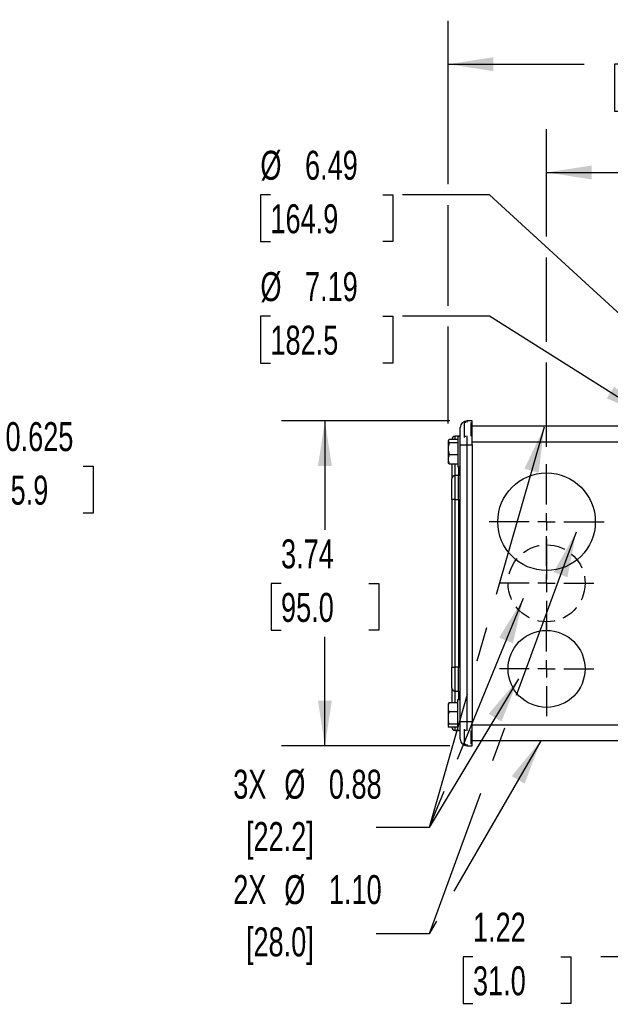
# Model space of a CAD drawing. Header units: inches. Extents: x 0 to 44, y 0 to 34.
# Tile 10 of 20: x 24.5 to 31.3, y 8.7 to 20. Entities that reach past the tile are written whole.
import ezdxf

# ---------------------------------------------------------------- set-up
doc = ezdxf.new("R2010")
doc.units = ezdxf.units.IN
doc.header["$LTSCALE"] = 4
doc.header["$MEASUREMENT"] = 0
doc.linetypes.add('CENTERX2', pattern=[0.8, 0.5, -0.1, 0.1, -0.1])
doc.linetypes.add('HIDDEN', pattern=[0.075, 0.05, -0.025])
doc.layers.add('CENTER', color=40, linetype='CENTERX2')
doc.layers.add('HIDDEN', color=102, linetype='HIDDEN')
doc.layers.add('DIMENSIONS', color=140, linetype='Continuous', lineweight=25)
doc.layers.add('TEXT', color=140, linetype='Continuous', lineweight=25)
doc.styles.add('SLDTEXTSTYLE0', font='TXT', dxfattribs={"width": 0.7})
doc.dimstyles.new('SLDDIMSTYLE1', dxfattribs={"dimtxt": 0.339844, "dimasz": 0.52, "dimexe": 0, "dimexo": 0.0625, "dimgap": 0.084961, "dimtad": 0, "dimtih": 1, "dimtoh": 1, "dimrnd": 1e-09, "dimzin": 12, "dimdsep": 46, "dimtxsty": 'SLDTEXTSTYLE0', "dimsah": 1, "dimcen": 0.09, "dimadec": 0, "dimazin": 3, "dimtfac": 1, "dimtofl": 0, "dimtmove": 0, "dimatfit": 3, "dimfxl": 0, "dimfrac": 2, "dimtolj": 1, "dimtzin": 12, "dimarcsym": 0})
doc.dimstyles.new('SLDDIMSTYLE5', dxfattribs={"dimtxt": 0.339844, "dimasz": 0.52, "dimexe": 0, "dimexo": 0.0625, "dimgap": 0.084961, "dimtad": 0, "dimtih": 1, "dimtoh": 1, "dimrnd": 1e-09, "dimzin": 12, "dimdsep": 46, "dimtxsty": 'SLDTEXTSTYLE0', "dimsah": 1, "dimcen": 0, "dimadec": 0, "dimazin": 3, "dimtfac": 1, "dimtofl": 0, "dimtmove": 0, "dimatfit": 3, "dimfxl": 0, "dimfrac": 2, "dimtolj": 1, "dimtzin": 12, "dimarcsym": 0})
doc.dimstyles.new('SLDDIMSTYLE7', dxfattribs={"dimtxt": 0.18, "dimasz": 0.52, "dimexe": 0, "dimexo": 0.0625, "dimgap": 0, "dimtad": 0, "dimtih": 1, "dimtoh": 1, "dimdec": 0, "dimrnd": 1e-09, "dimzin": 0, "dimdsep": 46, "dimtxsty": 'Standard', "dimsah": 1, "dimcen": 0.09, "dimadec": 0, "dimazin": 0, "dimtfac": 0.52, "dimtdec": 0, "dimtofl": 0, "dimtmove": 0, "dimatfit": 3, "dimfxl": 0, "dimfrac": 2, "dimtolj": 1, "dimtzin": 0, "dimarcsym": 0})
doc.dimstyles.new('SLDDIMSTYLE8', dxfattribs={"dimtxt": 0.339844, "dimasz": 0.52, "dimexe": 0, "dimexo": 0.0625, "dimgap": 0.084961, "dimtad": 0, "dimtih": 1, "dimtoh": 1, "dimdec": 3, "dimlfac": 0.5, "dimrnd": 1e-09, "dimdsep": 46, "dimtxsty": 'SLDTEXTSTYLE0', "dimsah": 1, "dimcen": 0, "dimadec": 0, "dimazin": 2, "dimtfac": 1, "dimtdec": 3, "dimtofl": 0, "dimtmove": 0, "dimatfit": 3, "dimfxl": 0, "dimfrac": 2, "dimtolj": 1, "dimtzin": 12, "dimarcsym": 0})

# ---------------------------------------------------------------- blocks, each defined once
blk = doc.blocks.new('_D_1')
at = {"layer": 'DIMENSIONS'}
for p, q in [((32.961, 9.87), (32.961, 8.715)), ((31.742, 9.811), (31.742, 8.715)), ((29.73, 9.215), (29.616, 9.215)), ((29.616, 9.215), (29.616, 8.675)), ((30.74, 9.215), (30.854, 9.215)), ((30.854, 9.215), (30.854, 8.675)), ((31.742, 9.215), (31.2, 9.215)), ((32.961, 9.215), (31.742, 9.215)), ((29.616, 8.675), (29.73, 8.675)), ((30.854, 8.675), (30.74, 8.675))]:
    blk.add_line(p, q, dxfattribs=at)
for points in [[(31.742, 9.215), (32.262, 9.135), (32.262, 9.295)], [(32.961, 9.215), (32.441, 9.295), (32.441, 9.135)]]:
    blk.add_solid(points, dxfattribs=at)
at = {"layer": 'DIMENSIONS', "char_height": 0.3333, "attachment_point": 1, "style": 'SLDTEXTSTYLE0'}
for s, insert in [('1.22', (29.73, 9.721)), ('31.0', (29.73, 9.104))]:
    blk.add_mtext(s, dxfattribs=dict(at, insert=insert))
blk = doc.blocks.new('_D_9')
at = {"layer": 'DIMENSIONS'}
for p, q in [((29.444, 18.103), (29.444, 19.985)), ((34.789, 17.118), (34.789, 19.985)), ((29.444, 19.485), (31.01, 19.485)), ((31.47, 19.485), (31.356, 19.485)), ((31.356, 19.485), (31.356, 18.945)), ((32.763, 19.485), (32.877, 19.485)), ((32.877, 19.485), (32.877, 18.945)), ((34.789, 19.485), (33.223, 19.485)), ((31.356, 18.945), (31.47, 18.945)), ((32.877, 18.945), (32.763, 18.945)), ((29.444, 16.706), (29.444, 17.863)), ((29.444, 15.352), (29.444, 16.466))]:
    blk.add_line(p, q, dxfattribs=at)
for points in [[(29.444, 19.485), (29.964, 19.405), (29.964, 19.565)], [(34.789, 19.485), (34.269, 19.565), (34.269, 19.405)]]:
    blk.add_solid(points, dxfattribs=at)
at = {"layer": 'DIMENSIONS', "char_height": 0.3333, "attachment_point": 1, "style": 'SLDTEXTSTYLE0'}
for s, insert in [('5.34', (31.612, 19.991)), ('135.8', (31.47, 19.375))]:
    blk.add_mtext(s, dxfattribs=dict(at, insert=insert))
blk = doc.blocks.new('_D_10')
at = {"layer": 'DIMENSIONS'}
for p, q in [((30.576, 17.501), (30.576, 18.739)), ((34.789, 17.118), (34.789, 18.739)), ((30.576, 18.239), (31.576, 18.239)), ((32.036, 18.239), (31.922, 18.239)), ((31.922, 18.239), (31.922, 17.699)), ((33.329, 18.239), (33.443, 18.239)), ((33.443, 18.239), (33.443, 17.699)), ((34.789, 18.239), (33.789, 18.239)), ((31.922, 17.699), (32.036, 17.699)), ((33.443, 17.699), (33.329, 17.699)), ((30.576, 16.292), (30.576, 17.261)), ((30.576, 15.081), (30.576, 16.052))]:
    blk.add_line(p, q, dxfattribs=at)
for points in [[(30.576, 18.239), (31.096, 18.159), (31.096, 18.319)], [(34.789, 18.239), (34.269, 18.319), (34.269, 18.159)]]:
    blk.add_solid(points, dxfattribs=at)
at = {"layer": 'DIMENSIONS', "char_height": 0.3333, "attachment_point": 1, "style": 'SLDTEXTSTYLE0'}
for s, insert in [('4.21', (32.178, 18.745)), ('107.0', (32.036, 18.129))]:
    blk.add_mtext(s, dxfattribs=dict(at, insert=insert))
blk = doc.blocks.new('_D_11')
at = {"layer": 'DIMENSIONS'}
for p, q in [((27.4, 16.586), (27.286, 16.586)), ((27.286, 16.586), (27.286, 16.046)), ((28.693, 16.586), (28.807, 16.586)), ((28.807, 16.586), (28.807, 16.046)), ((29.921, 16.586), (28.921, 16.586)), ((31.752, 15.43), (29.921, 16.586)), ((27.286, 16.046), (27.4, 16.046)), ((28.807, 16.046), (28.693, 16.046))]:
    blk.add_line(p, q, dxfattribs=at)
blk.add_solid([(31.752, 15.43), (31.355, 15.775), (31.269, 15.64)], dxfattribs=at)
at = {"layer": 'DIMENSIONS', "char_height": 0.3333, "attachment_point": 1, "style": 'SLDTEXTSTYLE0'}
for s, insert in [('%%c', (27.285, 17.092)), ('7.19', (27.798, 17.092)), ('182.5', (27.4, 16.476))]:
    blk.add_mtext(s, dxfattribs=dict(at, insert=insert))
blk = doc.blocks.new('_D_12')
at = {"layer": 'DIMENSIONS'}
for p, q in [((29.463, 15.381), (27.527, 15.381)), ((28.027, 15.381), (28.027, 14.127)), ((27.522, 13.511), (27.408, 13.511)), ((27.408, 13.511), (27.408, 12.971)), ((28.532, 13.511), (28.646, 13.511)), ((28.646, 13.511), (28.646, 12.971)), ((27.408, 12.971), (27.522, 12.971)), ((28.646, 12.971), (28.532, 12.971)), ((28.027, 11.641), (28.027, 12.895)), ((29.463, 11.641), (27.527, 11.641))]:
    blk.add_line(p, q, dxfattribs=at)
for points in [[(28.027, 15.381), (27.947, 14.861), (28.107, 14.861)], [(28.027, 11.641), (28.107, 12.161), (27.947, 12.161)]]:
    blk.add_solid(points, dxfattribs=at)
at = {"layer": 'DIMENSIONS', "char_height": 0.3333, "attachment_point": 1, "style": 'SLDTEXTSTYLE0'}
for s, insert in [('3.74', (27.522, 14.017)), ('95.0', (27.522, 13.401))]:
    blk.add_mtext(s, dxfattribs=dict(at, insert=insert))
blk = doc.blocks.new('_D_16')
at = {"layer": 'DIMENSIONS'}
for p, q in [((27.4, 17.983), (27.286, 17.983)), ((27.286, 17.983), (27.286, 17.443)), ((28.693, 17.983), (28.807, 17.983)), ((28.807, 17.983), (28.807, 17.443)), ((29.921, 17.983), (28.921, 17.983)), ((32.398, 15.707), (29.921, 17.983)), ((27.286, 17.443), (27.4, 17.443)), ((28.807, 17.443), (28.693, 17.443))]:
    blk.add_line(p, q, dxfattribs=at)
blk.add_arc((34.789, 13.511), 3.246, 136.1245, 146.1837, dxfattribs=at)
blk.add_solid([(32.398, 15.707), (32.069, 16.118), (31.961, 16)], dxfattribs=at)
at = {"layer": 'DIMENSIONS', "char_height": 0.3333, "attachment_point": 1, "style": 'SLDTEXTSTYLE0'}
for s, insert in [('%%c', (27.285, 18.489)), ('6.49', (27.798, 18.489)), ('164.9', (27.4, 17.873))]:
    blk.add_mtext(s, dxfattribs=dict(at, insert=insert))
blk = doc.blocks.new('SW_NOTE_0_7')
at = {"layer": 'TEXT', "color": 0, "linetype": 'CENTERX2', "lineweight": 18, "char_height": 0.3333, "attachment_point": 1, "style": 'SLDTEXTSTYLE0'}
for s, insert in [('%%c', (-1.056, 0.665)), ('3X', (-1.643, 0.665)), ('0.88', (-0.543, 0.665)), ('[22.2]', (-1.497, 0.063))]:
    blk.add_mtext(s, dxfattribs=dict(at, insert=insert))
blk = doc.blocks.new('SW_NOTE_0_8')
at = {"layer": 'TEXT', "color": 0, "linetype": 'CENTERX2', "lineweight": 18, "char_height": 0.3333, "attachment_point": 1, "style": 'SLDTEXTSTYLE0'}
for s, insert in [('2X', (-1.643, 0.676)), ('%%c', (-1.056, 0.676)), ('1.10', (-0.543, 0.676)), ('[28.0]', (-1.497, 0.074))]:
    blk.add_mtext(s, dxfattribs=dict(at, insert=insert))
blk = doc.blocks.new('SW_CENTERMARKSYMBOL_0')
at = {"layer": 'CENTER', "color": 0}
for p, q in [((0, 0.2), (0, 0.661)), ((-0.2, 0), (-0.661, 0)), ((0, 0), (-0.1, 0)), ((0, 0), (0, 0.1)), ((0, 0), (0, -0.1)), ((0, 0), (0.1, 0)), ((0.2, 0), (0.661, 0)), ((0, -0.2), (0, -0.661))]:
    blk.add_line(p, q, dxfattribs=at)
blk = doc.blocks.new('SW_CENTERMARKSYMBOL_1')
at = {"layer": 'CENTER', "color": 0}
for p, q in [((0, 0.2), (0, 0.543)), ((-0.2, 0), (-0.543, 0)), ((0, 0), (-0.1, 0)), ((0, 0), (0, 0.1)), ((0, 0), (0, -0.1)), ((0, 0), (0.1, 0)), ((0.2, 0), (0.543, 0)), ((0, -0.2), (0, -0.543))]:
    blk.add_line(p, q, dxfattribs=at)
blk = doc.blocks.new('SW_CENTERMARKSYMBOL_2')
at = {"layer": 'CENTER', "color": 0}
for p, q in [((0, 0.2), (0, 0.543)), ((-0.2, 0), (-0.543, 0)), ((0, 0), (-0.1, 0)), ((0, 0), (0, 0.1)), ((0, 0), (0, -0.1)), ((0, 0), (0.1, 0)), ((0.2, 0), (0.543, 0)), ((0, -0.2), (0, -0.543))]:
    blk.add_line(p, q, dxfattribs=at)
blk = doc.blocks.new('_D_17')
at = {"layer": 'DIMENSIONS'}
for p, q in [((22.52, 14.092), (22.84, 14.86)), ((22.84, 14.86), (23.84, 14.86)), ((24.238, 14.86), (24.124, 14.86)), ((24.124, 14.86), (24.124, 14.32)), ((25.248, 14.86), (25.362, 14.86)), ((25.362, 14.86), (25.362, 14.32)), ((24.124, 14.32), (24.238, 14.32)), ((25.362, 14.32), (25.248, 14.32))]:
    blk.add_line(p, q, dxfattribs=at)
blk.add_solid([(22.52, 14.092), (22.794, 14.541), (22.646, 14.603)], dxfattribs=at)
at = {"layer": 'DIMENSIONS', "char_height": 0.3333, "attachment_point": 1, "style": 'SLDTEXTSTYLE0'}
for s, insert in [('%%c', (23.84, 15.366)), ('0.625', (24.353, 15.366)), ('15.9', (24.238, 14.75))]:
    blk.add_mtext(s, dxfattribs=dict(at, insert=insert))

msp = doc.modelspace()

# ---------------------------------------------------------------- linework, layer by layer
for p, q in [((29.648017, 15.361571), (29.631353, 15.361571)), ((29.631353, 15.204091), (29.631353, 15.361571)), ((29.721905, 15.381256), (29.662849, 15.381256)), ((29.662849, 15.361521), (29.662849, 15.381256)), ((29.710094, 15.204091), (29.710094, 15.361571)), ((29.721905, 15.105666), (29.721905, 15.381256)), ((29.721905, 15.322201), (31.942115, 15.322201)), ((29.564424, 15.204091), (29.525054, 15.204091)), ((29.525054, 15.166154), (29.525054, 15.204091)), ((29.585092, 15.200926), (29.554092, 15.200926)), ((29.554092, 15.200926), (29.554092, 14.852926)), ((29.564424, 15.200926), (29.564424, 15.204091)), ((29.631353, 15.188627), (29.631353, 15.204091)), ((29.631353, 15.204091), (29.648017, 15.204091)), ((29.662849, 15.105666), (29.662849, 15.208079)), ((29.444092, 15.147828), (29.444092, 15.059888)), ((29.554092, 15.166154), (29.455257, 15.166154)), ((29.554092, 15.129502), (29.455257, 15.129502)), ((29.584109, 15.105666), (29.662849, 15.105666)), ((29.584109, 11.916689), (29.584109, 15.105666)), ((29.662849, 11.916689), (29.662849, 15.105666)), ((29.662849, 15.105666), (29.721905, 15.105666)), ((29.721905, 15.141099), (31.911304, 15.141099)), ((29.721905, 15.105666), (29.721905, 11.916689)), ((29.444092, 15.059888), (29.444092, 14.938985)), ((29.554092, 14.990274), (29.455257, 14.990274)), ((29.444092, 14.938985), (29.444092, 14.901927)), ((29.455257, 14.887697), (29.554092, 14.887697)), ((29.525054, 14.751335), (29.525054, 14.887697)), ((29.554092, 14.852926), (29.584109, 14.852926)), ((29.564424, 14.852926), (29.564424, 14.751335)), ((29.525054, 14.475745), (29.525054, 14.751335)), ((29.564424, 14.751335), (29.525054, 14.751335)), ((29.564424, 14.475745), (29.564424, 14.751335)), ((29.525054, 14.475745), (29.485684, 14.475745)), ((29.485684, 14.475745), (29.485684, 12.546611)), ((29.525054, 12.546611), (29.525054, 14.475745)), ((29.525054, 14.475745), (29.564424, 14.475745)), ((29.564424, 14.475745), (29.564424, 12.546611)), ((29.564424, 14.475745), (29.584109, 14.475745)), ((29.485684, 12.546611), (29.525054, 12.546611)), ((29.525054, 12.27102), (29.525054, 12.546611)), ((29.564424, 12.546611), (29.525054, 12.546611)), ((29.584109, 12.546611), (29.564424, 12.546611)), ((29.564424, 12.27102), (29.564424, 12.546611)), ((29.525054, 12.27102), (29.564424, 12.27102)), ((29.525054, 12.134658), (29.525054, 12.27102)), ((29.564424, 12.27102), (29.564424, 12.169426)), ((29.446226, 12.125801), (29.443125, 12.12043)), ((29.448199, 12.124661), (29.45429, 12.134658)), ((29.553125, 12.134658), (29.45429, 12.134658)), ((29.584109, 12.169426), (29.553125, 12.169426)), ((29.553125, 12.169426), (29.553125, 11.827137)), ((29.443125, 12.12043), (29.443125, 12.08337)), ((29.443125, 12.08337), (29.443125, 11.962467)), ((29.553125, 12.032082), (29.45429, 12.032082)), ((29.443125, 11.962467), (29.443125, 11.874527)), ((29.662849, 11.916689), (29.584109, 11.916689)), ((29.721905, 11.916689), (29.662849, 11.916689)), ((29.662849, 11.814277), (29.662849, 11.916689)), ((29.721905, 11.641099), (29.721905, 11.916689)), ((29.443125, 11.874527), (29.443125, 11.87043)), ((29.443125, 11.87043), (29.446226, 11.865059)), ((29.45429, 11.892853), (29.553125, 11.892853)), ((29.553125, 11.856201), (29.45429, 11.856201)), ((29.525054, 11.818264), (29.525054, 11.856201)), ((29.525054, 11.818264), (29.564424, 11.818264)), ((29.553125, 11.827137), (29.553125, 11.821434)), ((29.553125, 11.821434), (29.584109, 11.821434)), ((29.564424, 11.818264), (29.564424, 11.821434)), ((29.631353, 11.818264), (29.631353, 11.833729)), ((29.631353, 11.660784), (29.631353, 11.818264)), ((29.648017, 11.818264), (29.631353, 11.818264)), ((29.710094, 11.660784), (29.710094, 11.818264)), ((29.721905, 11.881256), (31.911304, 11.881256)), ((31.942115, 11.700154), (29.721905, 11.700154)), ((29.631353, 11.660784), (29.648017, 11.660784)), ((29.662849, 11.641099), (29.662849, 11.660834)), ((29.662849, 11.641099), (29.721905, 11.641099))]:
    msp.add_line(p, q)
for centre, radius in [((30.576235, 14.219839), 0.561024), ((30.576235, 12.526926), 0.442913)]:
    msp.add_circle(centre, radius)
for centre, radius, start, end in [((29.662849, 15.302516), 0.07874, 90, 180), ((29.525054, 15.164721), 0.03937, 90, 177.91336), ((29.564424, 15.223776), 0.019685, 270, 360), ((29.525054, 14.711965), 0.03937, 90, 180), ((29.564424, 14.77102), 0.019685, 270, 0), ((29.525054, 12.31039), 0.03937, 180, 270), ((29.564424, 12.251335), 0.019685, 0, 90), ((29.525054, 11.857634), 0.03937, 182.08664, 270), ((29.564424, 11.798579), 0.019685, 0, 90), ((29.662849, 11.719839), 0.07874, 180, 270)]:
    msp.add_arc(centre, radius, start, end)
for points, knots in [([(29.584109, 15.105666), (29.584109, 15.108781), (29.584109, 15.114992), (29.584109, 15.124264), (29.584109, 15.133455), (29.584109, 15.142563), (29.584109, 15.15159), (29.584109, 15.160535), (29.584109, 15.169397), (29.584109, 15.181442), (29.584109, 15.196371), (29.584109, 15.213682), (29.584109, 15.230004), (29.584109, 15.25012), (29.584109, 15.267232), (29.584109, 15.280752), (29.584109, 15.288891), (29.584109, 15.295157), (29.584109, 15.299427), (29.584109, 15.302044), (29.584109, 15.302359), (29.584109, 15.302516)], [0, 0, 0, 0, 0.030239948, 0.060280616, 0.090188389, 0.120030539, 0.149874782, 0.179788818, 0.209839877, 0.240094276, 0.30438543, 0.36874366, 0.434402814, 0.500130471, 0.631341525, 0.695632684, 0.75999092, 0.821708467, 0.883492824, 0.941729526, 1, 1, 1, 1]), ([(29.485684, 14.887697), (29.485684, 14.882206), (29.485684, 14.841162), (29.485684, 14.781238), (29.485684, 14.722444), (29.485684, 14.715385), (29.485684, 14.711965)], [0, 0, 0, 0, 0.049907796, 0.373055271, 0.696202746, 1, 1, 1, 1]), ([(29.485684, 14.475745), (29.485684, 14.538392), (29.485684, 14.598479), (29.485684, 14.687076), (29.485684, 14.711965), (29.485684, 14.711965)], [0, 0, 0, 0, 0.5, 0.5, 1, 1, 1, 1]), ([(29.485684, 12.31039), (29.485684, 12.31039), (29.485684, 12.335279), (29.485684, 12.423876), (29.485684, 12.483963), (29.485684, 12.546611)], [0, 0, 0, 0, 0.5, 0.5, 1, 1, 1, 1]), ([(29.485684, 12.31039), (29.485684, 12.30697), (29.485684, 12.299911), (29.485684, 12.241118), (29.485684, 12.181193), (29.485684, 12.140149), (29.485684, 12.134658)], [0, 0, 0, 0, 0.303797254, 0.626944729, 0.950092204, 1, 1, 1, 1]), ([(29.584109, 11.719839), (29.584109, 11.71988), (29.584109, 11.719962), (29.584109, 11.720634), (29.584109, 11.721708), (29.584109, 11.723223), (29.584109, 11.725168), (29.584109, 11.727547), (29.584109, 11.73036), (29.584109, 11.734807), (29.584109, 11.741598), (29.584109, 11.751715), (29.584109, 11.763622), (29.584109, 11.781766), (29.584109, 11.802832), (29.584109, 11.825978), (29.584109, 11.84386), (29.584109, 11.862204), (29.584109, 11.880458), (29.584109, 11.898677), (29.584109, 11.910684), (29.584109, 11.916689)], [0, 0, 0, 0, 0.030239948, 0.060280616, 0.090188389, 0.120030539, 0.149874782, 0.179788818, 0.209839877, 0.240094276, 0.30438543, 0.36874366, 0.434402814, 0.500130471, 0.631341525, 0.695632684, 0.75999092, 0.821708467, 0.883492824, 0.941729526, 1, 1, 1, 1])]:
    msp.add_open_spline(points, degree=3, knots=knots)
for points in [[(29.455257, 15.166154), (29.44845, 15.160167), (29.444092, 15.154083), (29.444092, 15.147828)], [(29.444092, 15.147828), (29.444092, 15.141574), (29.44845, 15.13549), (29.455257, 15.129502)], [(29.455257, 15.129502), (29.44845, 15.106758), (29.444092, 15.083648), (29.444092, 15.059888)], [(29.444092, 15.059888), (29.444092, 15.036128), (29.44845, 15.013018), (29.455257, 14.990274)], [(29.455257, 14.990274), (29.44845, 14.973517), (29.444092, 14.956491), (29.444092, 14.938985)], [(29.444092, 14.938985), (29.444092, 14.92148), (29.44845, 14.904454), (29.455257, 14.887697)], [(29.455257, 14.887697), (29.44845, 14.893684), (29.444092, 14.899768), (29.444092, 14.906023)], [(29.45429, 12.134658), (29.447483, 12.117901), (29.443125, 12.100875), (29.443125, 12.08337)], [(29.443125, 12.08337), (29.443125, 12.065865), (29.447483, 12.048839), (29.45429, 12.032082)], [(29.45429, 12.032082), (29.447483, 12.009337), (29.443125, 11.986227), (29.443125, 11.962467)], [(29.443125, 11.962467), (29.443125, 11.938707), (29.447483, 11.915597), (29.45429, 11.892853)], [(29.45429, 11.892853), (29.447483, 11.886865), (29.443125, 11.880782), (29.443125, 11.874527)], [(29.443125, 11.874527), (29.443125, 11.868272), (29.447483, 11.862188), (29.45429, 11.856201)]]:
    msp.add_open_spline(points, degree=3)
at = {"layer": 'HIDDEN'}
msp.add_circle((30.576235, 13.511178), 0.442913, dxfattribs=at)

# ---------------------------------------------------------------- block references
at = {"layer": 'CENTER'}
for name, p in [('SW_CENTERMARKSYMBOL_0', (30.576235, 14.219839)), ('SW_CENTERMARKSYMBOL_2', (30.576235, 13.511178)), ('SW_CENTERMARKSYMBOL_1', (30.576235, 12.526926))]:
    msp.add_blockref(name, p, dxfattribs=at)
at = {"layer": 'TEXT', "linetype": 'CENTERX2', "lineweight": 18}
for name, p in [('SW_NOTE_0_7', (28.61537, 10.700951)), ('SW_NOTE_0_8', (28.61537, 9.47755))]:
    msp.add_blockref(name, p, dxfattribs=at)

# ---------------------------------------------------------------- dimensions: what is measured, and where the dimension line sits
at = {"layer": 'DIMENSIONS'}
for base, p1, p2, picture, middle in [((34.788834, 19.485432), (29.444092, 15.151926), (34.788834, 16.918264), '_D_9', (32.116463, 19.485432)), ((34.788834, 18.239334), (30.576235, 14.880863), (34.788834, 16.918264), '_D_10', (32.682535, 18.239334)), ((31.741959, 9.214842), (32.960709, 10.070233), (31.741959, 10.011178), '_D_1', (30.234923, 9.214842))]:
    dim = msp.add_linear_dim(base=base, p1=p1, p2=p2, dimstyle='SLDDIMSTYLE1', dxfattribs=at)
    dim.commit()
    dim.dimension.update_dxf_attribs({"geometry": picture, "text_midpoint": middle, "dimtype": 160})
for p1, p2, dimstyle, picture, middle in [((37.179417, 11.315042), (32.39825, 15.707314), 'SLDDIMSTYLE5', '_D_16', (28.046314, 17.983204)), ((37.826129, 11.592576), (31.751538, 15.429779), 'SLDDIMSTYLE5', '_D_11', (28.046314, 16.586189)), ((22.04005, 12.937604), (22.520223, 14.091698), 'SLDDIMSTYLE8', '_D_17', (24.742746, 14.86002))]:
    dim = msp.add_diameter_dim_2p(p1=p1, p2=p2, dimstyle=dimstyle, dxfattribs=at)
    dim.commit()
    dim.dimension.update_dxf_attribs({"geometry": picture, "text_midpoint": middle, "dimtype": 163})
dim = msp.add_linear_dim(base=(28.027316, 15.381256), p1=(29.662849, 11.641099), p2=(29.662849, 15.381256), angle=90, dimstyle='SLDDIMSTYLE1', dxfattribs=at)
dim.commit()
dim.dimension.update_dxf_attribs({"geometry": '_D_12', "text_midpoint": (28.027316, 13.511178), "dimtype": 160})

# ---------------------------------------------------------------- leaders
at = {"layer": 'TEXT', "linetype": 'CENTERX2', "lineweight": 18}
for points in [[(30.548009, 15.30641), (29.224641, 10.700951), (28.61537, 10.700951)], [(30.915543, 14.098214), (29.224641, 9.47755), (28.61537, 9.47755)], [(30.307314, 13.334812), (29.224641, 10.700951), (28.61537, 10.700951)], [(30.25238, 12.410966), (29.224641, 10.700951), (28.61537, 10.700951)], [(30.510248, 11.700154), (29.224641, 9.47755), (28.61537, 9.47755)]]:
    msp.add_leader(points, dimstyle='SLDDIMSTYLE7', dxfattribs=at)

doc.saveas('drawing.dxf')
